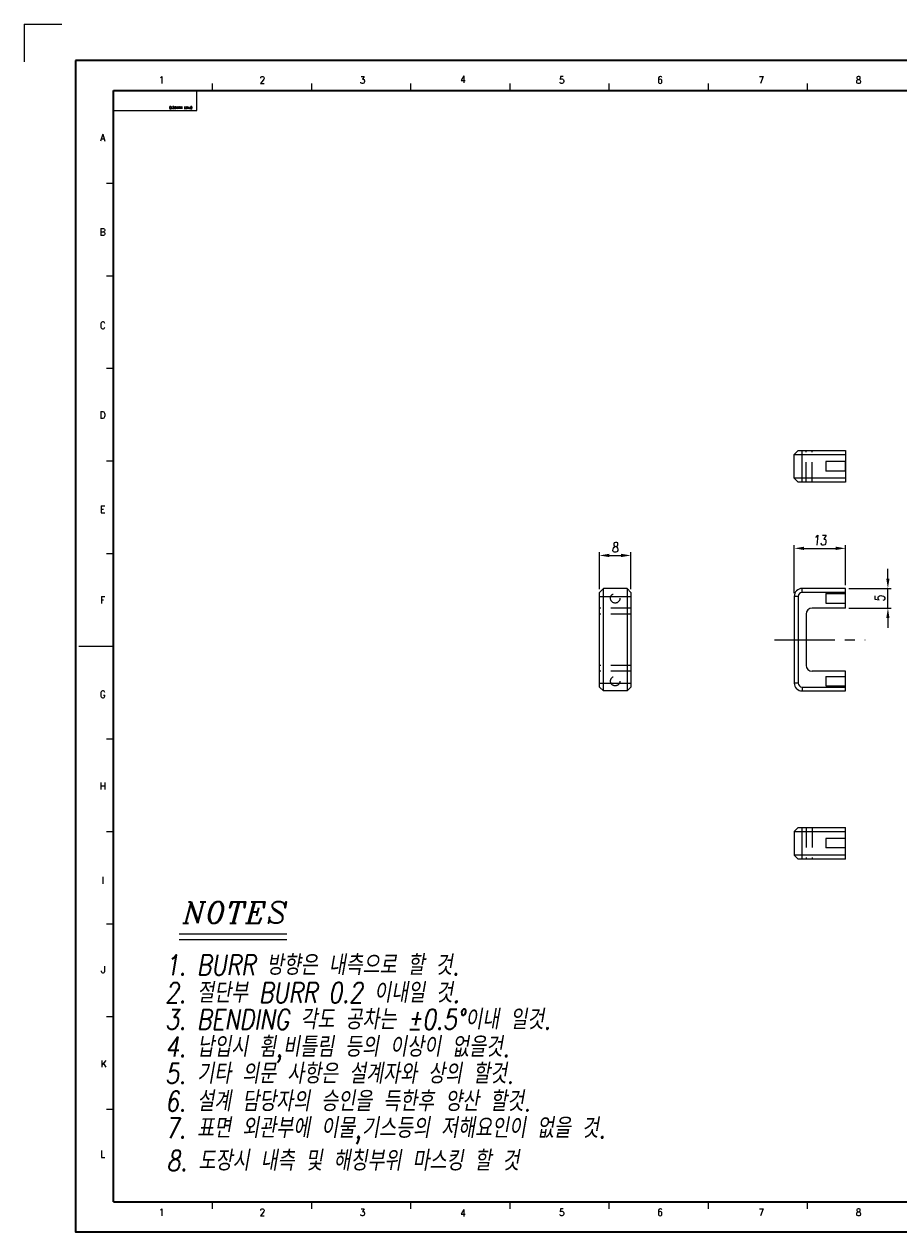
# Model space of a CAD drawing. Header units: millimetres. Extents: x 4497 to 11741, y 5958 to 12619.
# Tile 227 of 256: x 4507 to 4729, y 10625 to 10931. Entities that reach past the tile are written whole.
import ezdxf
from ezdxf.enums import TextEntityAlignment as Align

# ---------------------------------------------------------------- set-up
doc = ezdxf.new("R2010")
doc.units = ezdxf.units.MM
doc.header["$LTSCALE"] = 0.8
doc.header["$PDMODE"] = 3
doc.header["$PDSIZE"] = 0.3125
for name, pattern in [('CENTER', [50.8, 31.75, -6.35, 6.35, -6.35]), ('CENTER2', [28.575, 19.05, -3.175, 3.175, -3.175]), ('HIDDEN', [9.525, 6.35, -3.175])]:
    doc.linetypes.add(name, pattern=pattern)
doc.layers.get('0').update_dxf_attribs({"linetype": 'CONTINUOUS', "lineweight": 0})
doc.layers.get('Defpoints').update_dxf_attribs({"linetype": 'CONTINUOUS', "lineweight": 0})
for name, color, linetype, lineweight in [('1', 2, 'CENTER', 0), ('2', 3, 'CONTINUOUS', 0), ('3', 5, 'HIDDEN', 0), ('4', 1, 'CENTER2', 9)]:
    doc.layers.add(name, color=color, linetype=linetype, lineweight=lineweight)
doc.styles.add('A', font='ITALIC', dxfattribs={"height": 3})
doc.styles.add('linetech', font='romans.shx', dxfattribs={"width": 0.8, "oblique": 10, "bigfont": 'whgtxt.shx'})
doc.styles.get("Standard").update_dxf_attribs({"font": 'romans.shx', "width": 0.8, "oblique": 5, "bigfont": 'whgtxt.shx'})
doc.dimstyles.get("Standard").update_dxf_attribs({"dimtxt": 2.5, "dimasz": 2.5, "dimexe": 0.8, "dimexo": 0.8, "dimgap": 0.8, "dimtad": 1, "dimdsep": 46, "dimtxsty": 'Standard', "dimcen": 0, "dimclrd": 3, "dimclre": 3, "dimclrt": 3, "dimazin": 0, "dimtp": 0.001, "dimtm": 0.001, "dimtfac": 1, "dimtmove": 0, "dimatfit": 3, "dimfxl": 0, "dimtolj": 1, "dimarcsym": 0})

# ---------------------------------------------------------------- blocks, each defined once
blk = doc.blocks.new('*D1166')
at = {"layer": '2', "color": 3, "lineweight": -2}
for p, q in [((4702.09, 10787.12), (4702.09, 10799.29)), ((4704.59, 10798.49), (4712.59, 10798.49)), ((4715.09, 10789.12), (4715.09, 10799.29))]:
    blk.add_line(p, q, dxfattribs=at)
at = {"layer": '2', "color": 3}
for points in [[(4704.59, 10798.91), (4704.59, 10798.07), (4702.09, 10798.49)], [(4712.59, 10798.91), (4712.59, 10798.07), (4715.09, 10798.49)]]:
    blk.add_solid(points, dxfattribs=at)
at = {"layer": 'Defpoints', "color": 0}
for p in [(4715.09, 10798.49), (4715.09, 10788.32), (4702.09, 10786.32)]:
    blk.add_point(p, dxfattribs=at)
at = {"layer": '2', "color": 3, "insert": (4708.59, 10800.54), "char_height": 2.5, "attachment_point": 5}
blk.add_mtext('\\A1;13', dxfattribs=at)
blk = doc.blocks.new('*D1167')
at = {"layer": '2', "color": 3, "lineweight": -2}
for p, q in [((4652.65, 10788.12), (4652.65, 10797.49)), ((4660.65, 10788.12), (4660.65, 10797.49)), ((4655.15, 10796.69), (4658.15, 10796.69))]:
    blk.add_line(p, q, dxfattribs=at)
at = {"layer": '2', "color": 3}
for points in [[(4655.15, 10797.11), (4655.15, 10796.27), (4652.65, 10796.69)], [(4658.15, 10797.11), (4658.15, 10796.27), (4660.65, 10796.69)]]:
    blk.add_solid(points, dxfattribs=at)
at = {"layer": 'Defpoints', "color": 0}
for p in [(4660.65, 10796.69), (4652.65, 10787.32), (4660.65, 10787.32)]:
    blk.add_point(p, dxfattribs=at)
at = {"layer": '2', "color": 3, "insert": (4656.65, 10798.74), "char_height": 2.5, "attachment_point": 5}
blk.add_mtext('\\A1;8', dxfattribs=at)
blk = doc.blocks.new('*D1168')
at = {"layer": '2', "color": 3, "lineweight": -2}
for p, q in [((4725.84, 10790.82), (4725.84, 10793.32)), ((4715.89, 10788.32), (4726.64, 10788.32)), ((4725.84, 10783.32), (4725.84, 10788.32)), ((4715.89, 10783.32), (4726.64, 10783.32)), ((4725.84, 10780.82), (4725.84, 10778.32))]:
    blk.add_line(p, q, dxfattribs=at)
at = {"layer": '2', "color": 3}
for points in [[(4725.42, 10790.82), (4726.25, 10790.82), (4725.84, 10788.32)], [(4725.42, 10780.82), (4726.25, 10780.82), (4725.84, 10783.32)]]:
    blk.add_solid(points, dxfattribs=at)
at = {"layer": 'Defpoints', "color": 0}
for p in [(4715.09, 10788.32), (4725.84, 10788.32), (4715.09, 10783.32)]:
    blk.add_point(p, dxfattribs=at)
at = {"layer": '2', "color": 3, "insert": (4723.79, 10785.82), "char_height": 2.5, "attachment_point": 5, "rotation": 90}
blk.add_mtext('\\A1;5', dxfattribs=at)

msp = doc.modelspace()

# ---------------------------------------------------------------- linework, layer by layer
at = {"color": 7, "linetype": 'Continuous'}
for p, q in [((4554.531, 10914.584), (4554.531, 10916.343)), ((4579.684, 10914.584), (4579.684, 10916.343)), ((4604.837, 10914.584), (4604.837, 10916.343)), ((4629.99, 10914.584), (4629.99, 10916.343)), ((4655.143, 10914.584), (4655.143, 10916.343)), ((4680.296, 10914.584), (4680.296, 10916.343)), ((4705.449, 10914.584), (4705.449, 10916.343)), ((4529.378, 10914.584), (4550.485, 10914.584)), ((4529.378, 10909.518), (4529.378, 10914.584)), ((4550.485, 10909.518), (4550.485, 10914.584)), ((4529.378, 10909.518), (4550.485, 10909.518)), ((4527.619, 10891.102), (4529.378, 10891.102)), ((4527.619, 10867.62), (4529.378, 10867.62)), ((4527.619, 10844.138), (4529.378, 10844.138)), ((4527.619, 10820.656), (4529.378, 10820.656)), ((4527.619, 10797.173), (4529.378, 10797.173)), ((4520.583, 10773.691), (4529.378, 10773.691)), ((4527.619, 10750.209), (4529.378, 10750.209)), ((4527.619, 10726.727), (4529.378, 10726.727)), ((4527.619, 10703.245), (4529.378, 10703.245)), ((4527.619, 10679.763), (4529.378, 10679.763)), ((4527.619, 10656.281), (4529.378, 10656.281)), ((4554.531, 10631.04), (4554.531, 10632.799)), ((4579.684, 10631.04), (4579.684, 10632.799)), ((4604.837, 10631.04), (4604.837, 10632.799)), ((4629.99, 10631.04), (4629.99, 10632.799)), ((4655.143, 10631.04), (4655.143, 10632.799)), ((4680.296, 10631.04), (4680.296, 10632.799)), ((4705.449, 10631.04), (4705.449, 10632.799))]:
    msp.add_line(p, q, dxfattribs=at)
at = {"color": 7, "linetype": 'Continuous', "lineweight": 35}
for p, q in [((4529.378, 10632.799), (4529.378, 10914.584)), ((4529.378, 10914.584), (4931.827, 10914.584)), ((4529.378, 10632.799), (4931.827, 10632.799))]:
    msp.add_line(p, q, dxfattribs=at)
at = {"linetype": 'Continuous'}
for p, q in [((4703.095, 10823.277), (4702.095, 10822.277)), ((4702.095, 10816.277), (4702.095, 10822.277)), ((4702.095, 10822.277), (4715.095, 10822.277)), ((4703.095, 10823.277), (4715.095, 10823.277)), ((4704.095, 10815.277), (4704.095, 10823.277)), ((4715.095, 10823.277), (4715.095, 10815.277)), ((4703.095, 10815.277), (4702.095, 10816.277)), ((4715.095, 10816.277), (4702.095, 10816.277)), ((4715.095, 10815.277), (4703.095, 10815.277)), ((4652.655, 10787.322), (4653.655, 10788.322)), ((4653.655, 10762.322), (4653.655, 10788.322)), ((4659.655, 10788.322), (4653.655, 10788.322)), ((4659.655, 10788.322), (4659.655, 10762.322)), ((4660.655, 10787.322), (4659.655, 10788.322)), ((4704.095, 10787.322), (4704.095, 10788.322)), ((4715.095, 10788.322), (4704.095, 10788.322)), ((4715.095, 10783.322), (4715.095, 10788.322)), ((4652.655, 10763.322), (4652.655, 10787.322)), ((4652.655, 10786.322), (4660.655, 10786.322)), ((4660.655, 10787.322), (4660.655, 10763.322)), ((4702.095, 10786.322), (4702.095, 10764.322)), ((4703.095, 10786.322), (4702.095, 10786.322)), ((4703.095, 10786.322), (4703.095, 10764.322)), ((4715.095, 10787.322), (4704.095, 10787.322)), ((4705.095, 10781.822), (4705.095, 10768.822)), ((4715.095, 10783.322), (4706.595, 10783.322)), ((4715.095, 10767.322), (4706.595, 10767.322)), ((4715.095, 10762.322), (4715.095, 10767.322)), ((4652.655, 10764.322), (4660.655, 10764.322)), ((4652.655, 10763.322), (4653.655, 10762.322)), ((4660.655, 10763.322), (4659.655, 10762.322)), ((4703.095, 10764.322), (4702.095, 10764.322)), ((4704.095, 10763.322), (4715.095, 10763.322)), ((4704.095, 10763.322), (4704.095, 10762.322)), ((4659.655, 10762.322), (4653.655, 10762.322)), ((4704.095, 10762.322), (4715.095, 10762.322)), ((4703.095, 10727.722), (4702.095, 10726.722)), ((4702.095, 10726.722), (4702.095, 10720.722)), ((4702.095, 10726.722), (4715.095, 10726.722)), ((4703.095, 10727.722), (4715.095, 10727.722)), ((4704.095, 10719.722), (4704.095, 10727.722)), ((4715.095, 10719.722), (4715.095, 10727.722)), ((4703.095, 10719.722), (4702.095, 10720.722)), ((4715.095, 10720.722), (4702.095, 10720.722)), ((4715.095, 10719.722), (4703.095, 10719.722))]:
    msp.add_line(p, q, dxfattribs=at)
at = {"color": 7, "linetype": 'Continuous', "lineweight": 35}
msp.add_lwpolyline([(4519.723, 10922.191), (4519.723, 10625.191), (4939.723, 10625.191), (4939.723, 10922.191)], close=True, dxfattribs=at)
at = {"linetype": 'Continuous'}
for centre, radius, start, end in [((4704.095, 10786.322), 2, 90, 180), ((4704.095, 10786.322), 1, 90, 180), ((4706.595, 10781.822), 1.5, 90, 180), ((4706.595, 10768.822), 1.5, 180, 270), ((4704.095, 10764.322), 2, 180, 270), ((4704.095, 10764.322), 1, 180, 270)]:
    msp.add_arc(centre, radius, start, end, dxfattribs=at)
at = {"layer": '1'}
for q in [(4516.264, 10931.396), (4506.706, 10921.839)]:
    msp.add_line((4506.706, 10931.396), q, dxfattribs=at)
at = {"layer": '2'}
for p, q in [((4546.039, 10700.713), (4573.349, 10700.713)), ((4546.039, 10699.349), (4573.349, 10699.349))]:
    msp.add_line(p, q, dxfattribs=at)
at = {"layer": '3'}
for p, q in [((4705.095, 10815.277), (4705.095, 10823.277)), ((4706.595, 10815.277), (4706.595, 10823.277)), ((4710.095, 10820.477), (4710.095, 10818.077)), ((4715.095, 10820.477), (4710.095, 10820.477)), ((4715.095, 10818.077), (4715.095, 10820.477)), ((4715.095, 10818.077), (4710.095, 10818.077)), ((4710.095, 10787.022), (4710.095, 10784.622)), ((4710.095, 10787.022), (4715.095, 10787.022)), ((4710.095, 10784.622), (4715.095, 10784.622)), ((4715.095, 10784.622), (4715.095, 10787.022)), ((4660.655, 10783.322), (4652.655, 10783.322)), ((4660.655, 10781.822), (4652.655, 10781.822)), ((4660.655, 10768.822), (4652.655, 10768.822)), ((4660.655, 10767.322), (4652.655, 10767.322)), ((4710.095, 10766.022), (4715.095, 10766.022)), ((4710.095, 10766.022), (4710.095, 10763.622)), ((4710.095, 10763.622), (4715.095, 10763.622)), ((4715.095, 10763.622), (4715.095, 10766.022)), ((4705.095, 10727.722), (4705.095, 10719.722)), ((4706.595, 10727.722), (4706.595, 10719.722)), ((4710.095, 10724.922), (4710.095, 10722.522)), ((4715.095, 10724.922), (4710.095, 10724.922)), ((4715.095, 10722.522), (4715.095, 10724.922)), ((4715.095, 10722.522), (4710.095, 10722.522))]:
    msp.add_line(p, q, dxfattribs=at)
for centre in [(4656.655, 10785.822), (4656.655, 10764.822)]:
    msp.add_circle(centre, 1.2, dxfattribs=at)
at = {"layer": '4'}
msp.add_line((4697.095, 10775.322), (4720.095, 10775.322), dxfattribs=at)

# ---------------------------------------------------------------- texts
at = {"color": 7, "linetype": 'Continuous', "width": 0.933333}
for s, p in [('1', (4541.559, 10917.257)), ('2', (4567.136, 10917.257)), ('3', (4592.584, 10917.257)), ('4', (4618.033, 10917.385)), ('5', (4643.095, 10917.257)), ('6', (4668.03, 10917.257)), ('7', (4693.735, 10917.257)), ('8', (4718.413, 10917.257)), ('A', (4526.65, 10902.604)), ('B', (4526.65, 10878.698)), ('C', (4526.65, 10855.049)), ('D', (4526.65, 10832.3)), ('E', (4526.65, 10808.394)), ('F', (4526.65, 10785.387)), ('G', (4526.65, 10761.481)), ('H', (4526.65, 10738.218)), ('I', (4526.65, 10714.312)), ('J', (4526.778, 10691.691)), ('K', (4526.907, 10667.785)), ('L', (4526.65, 10644.907)), ('1', (4541.559, 10630.126)), ('2', (4567.136, 10630.126)), ('3', (4592.584, 10630.126)), ('4', (4618.033, 10629.998)), ('5', (4643.095, 10630.126)), ('6', (4668.03, 10630.126)), ('7', (4693.735, 10630.126)), ('8', (4718.413, 10630.126))]:
    msp.add_text(s, height=1.759, dxfattribs=at).set_placement(p, align=Align.MIDDLE_CENTER)
msp.add_text('(PART NUMBER)', height=0.58717, rotation=180, dxfattribs=at).set_placement((4543.546, 10909.896), align=Align.TOP_RIGHT)
at = {"layer": '2', "style": 'A'}
msp.add_text('NOTES', height=5.4559, dxfattribs=at).set_placement((4546.96, 10703.445))
at = {"layer": '2', "color": 3, "lineweight": 0, "style": 'linetech', "oblique": 10, "width": 0.8}
for s, p in [('1. BURR 방향은 내측으로 할 것.', (4542.497, 10690.303)), ('2. 절단부 BURR 0.2 이내일 것.', (4542.497, 10683.287)), ('3. BENDING 각도 공차는 %%p0.5%%D이내 일것.', (4542.497, 10676.506)), ('4. 납입시 휨,비틀림 등의 이상이 없을것.', (4542.497, 10669.562)), ('5. 기타 의문 사항은 설계자와 상의 할것.', (4542.497, 10662.78)), ('6. 설계 담당자의 승인을 득한후 양산 할것.', (4542.497, 10655.765)), ('7. 표면 외관부에 이물,기스등의 저해요인이 없을 것.', (4542.497, 10648.984)), ('8. 도장시 내측 및 해칭부위 마스킹 할 것', (4542.837, 10640.699))]:
    msp.add_text(s, height=5.09217, dxfattribs=at).set_placement(p)

# ---------------------------------------------------------------- dimensions: what is measured, and where the dimension line sits
at = {"layer": '2'}
for base, p1, p2, picture, middle in [((4660.655, 10796.691), (4652.655, 10787.322), (4660.655, 10787.322), '*D1167', (4656.655, 10798.741)), ((4715.095, 10798.491), (4702.095, 10786.322), (4715.095, 10788.322), '*D1166', (4708.595, 10800.541))]:
    dim = msp.add_linear_dim(base=base, p1=p1, p2=p2, dimstyle='Standard', override={"dimazin": 2}, dxfattribs=at)
    dim.commit()
    dim.dimension.update_dxf_attribs({"geometry": picture, "text_midpoint": middle})
dim = msp.add_linear_dim(base=(4725.837, 10788.322), p1=(4715.095, 10783.322), p2=(4715.095, 10788.322), angle=90, dimstyle='Standard', override={"dimazin": 2}, dxfattribs=at)
dim.commit()
dim.dimension.update_dxf_attribs({"geometry": '*D1168', "text_midpoint": (4723.787, 10785.822)})

doc.saveas('drawing.dxf')
